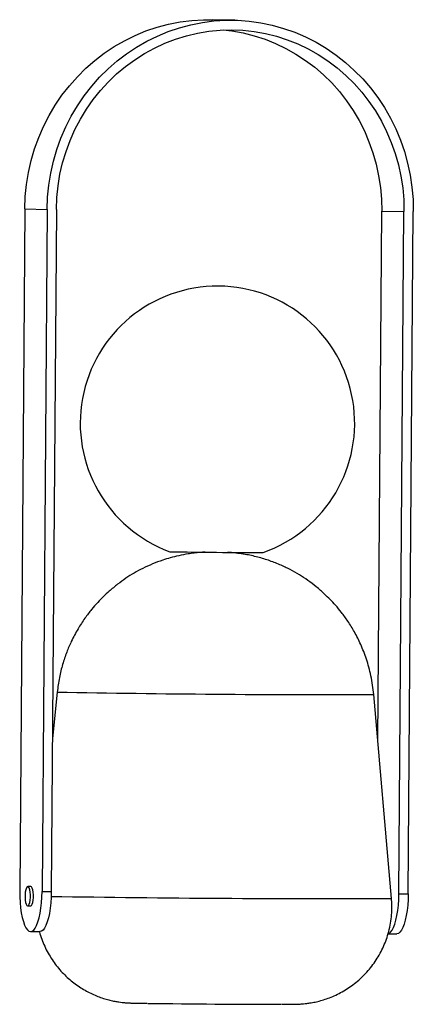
# Model space of a CAD drawing. Header units: millimetres. Extents: x -61 to 60, y -200 to 105.
import ezdxf

# ---------------------------------------------------------------- set-up
doc = ezdxf.new("R2010")
doc.units = ezdxf.units.MM

msp = doc.modelspace()

# ---------------------------------------------------------------- linework, layer by layer
at = {"color": 7, "linetype": 'Continuous', "lineweight": 25}
for p, q in [((5.2, 104.88), (-1.71, 105.04)), ((-59.81, 46.41), (-61.38, -165.09)), ((-59.81, 46.41), (-52.91, 46.24)), ((-52.91, 46.24), (-54.48, -165.25)), ((-50.03, 46.22), (-51.6, -165.27)), ((49.49, -118.58), (50.71, 45.73)), ((50.71, 45.73), (57.61, 45.57)), ((56.04, -165.92), (57.61, 45.57)), ((58.93, -165.94), (60.5, 45.55)), ((-49.77, -103.4), (-51.25, -117.84)), ((53.76, -167.42), (48.23, -104.13)), ((-57.93, -163.67), (-58.89, -163.66)), ((-54.48, -165.25), (-51.6, -165.27)), ((56.04, -165.92), (58.93, -165.94)), ((-58.92, -169.66), (-57.96, -169.67)), ((-58.01, -177.67), (-55.13, -177.69)), ((52.69, -178.34), (55.4, -178.36))]:
    msp.add_line(p, q, dxfattribs=at)
at = {"color": 7, "linetype": 'Continuous', "lineweight": 25, "flags": 128}
for points in [[(-59.81, 46.41), (-59.67, 50.18), (-59.29, 53.95), (-58.69, 57.68), (-57.85, 61.36), (-56.79, 64.98), (-55.51, 68.52), (-54.01, 71.97), (-52.3, 75.31), (-50.39, 78.53), (-48.29, 81.62), (-46, 84.57), (-43.54, 87.35), (-40.91, 89.97), (-38.12, 92.4), (-35.19, 94.65), (-32.13, 96.69), (-28.95, 98.53), (-25.66, 100.15), (-22.28, 101.55), (-18.82, 102.72), (-15.3, 103.66), (-11.73, 104.36), (-8.12, 104.82), (-4.49, 105.04), (-1.71, 105.04)], [(-52.91, 46.24), (-52.77, 50.02), (-52.39, 53.78), (-51.78, 57.51), (-50.95, 61.19), (-49.89, 64.81), (-48.6, 68.36), (-47.11, 71.8), (-45.4, 75.15), (-43.49, 78.37), (-41.39, 81.46), (-39.1, 84.4), (-36.64, 87.19), (-34.01, 89.8), (-31.22, 92.24), (-28.29, 94.48), (-25.23, 96.53), (-22.05, 98.36), (-18.76, 99.98), (-15.38, 101.38), (-11.92, 102.55), (-8.4, 103.49), (-4.83, 104.19), (-1.22, 104.65), (2.41, 104.88), (6.05, 104.85), (9.67, 104.59), (13.27, 104.08), (16.84, 103.34), (20.35, 102.36), (23.79, 101.15), (27.15, 99.71), (30.41, 98.04), (33.56, 96.17), (36.59, 94.09), (39.49, 91.81), (42.24, 89.34), (44.83, 86.69), (47.25, 83.88), (49.5, 80.91), (51.55, 77.79), (53.42, 74.55), (55.07, 71.18), (56.52, 67.72), (57.75, 64.16), (58.75, 60.53), (59.54, 56.84), (60.09, 53.1), (60.41, 49.33), (60.5, 45.55)], [(-50.03, 46.22), (-49.89, 49.89), (-49.51, 53.53), (-48.91, 57.14), (-48.09, 60.71), (-47.04, 64.21), (-45.77, 67.63), (-44.29, 70.96), (-42.61, 74.18), (-40.73, 77.28), (-38.65, 80.25), (-36.4, 83.06), (-33.97, 85.72), (-31.38, 88.21), (-28.64, 90.52), (-25.76, 92.64), (-22.76, 94.56), (-19.64, 96.26), (-16.42, 97.76), (-13.11, 99.03), (-9.74, 100.07), (-6.3, 100.88), (-2.82, 101.46), (0.69, 101.8), (4.21, 101.89), (7.73, 101.75), (11.23, 101.37), (14.7, 100.75), (18.12, 99.9), (21.49, 98.82), (24.77, 97.51), (27.97, 95.98), (31.06, 94.23), (34.04, 92.28), (36.89, 90.12), (39.59, 87.78), (42.14, 85.26), (44.53, 82.57), (46.74, 79.73), (48.77, 76.74), (50.61, 73.61), (52.25, 70.37), (53.68, 67.02), (54.89, 63.59), (55.89, 60.07), (56.66, 56.5), (57.21, 52.88), (57.53, 49.23), (57.61, 45.57)], [(1.67, 101.85), (4.33, 101.54), (7.8, 100.92), (11.22, 100.07), (14.58, 98.98), (17.87, 97.67), (21.07, 96.14), (24.16, 94.39), (27.14, 92.44), (29.98, 90.29), (32.69, 87.95), (35.24, 85.43), (37.63, 82.74), (39.84, 79.89), (41.87, 76.9), (43.71, 73.78), (45.34, 70.54), (46.77, 67.19), (47.99, 63.75), (48.98, 60.24), (49.76, 56.67), (50.3, 53.05), (50.62, 49.4), (50.71, 45.73)], [(-58.88, -163.66), (-59.12, -163.78), (-59.33, -164.13), (-59.52, -164.68), (-59.65, -165.4), (-59.72, -166.22), (-59.73, -167.07), (-59.67, -167.89), (-59.55, -168.61), (-59.37, -169.18), (-59.16, -169.54), (-58.93, -169.66), (-58.69, -169.55), (-58.48, -169.2), (-58.29, -168.64), (-58.16, -167.93), (-58.09, -167.11), (-58.08, -166.26), (-58.14, -165.43), (-58.26, -164.71), (-58.44, -164.15), (-58.65, -163.79), (-58.88, -163.66)], [(-57.96, -169.67), (-57.73, -169.55), (-57.51, -169.2), (-57.33, -168.65), (-57.2, -167.93), (-57.13, -167.12), (-57.12, -166.26), (-57.18, -165.44), (-57.3, -164.72), (-57.48, -164.16), (-57.69, -163.8), (-57.92, -163.67)], [(-61.38, -165.09), (-61.36, -166.87), (-61.27, -168.61), (-61.11, -170.29), (-60.89, -171.86), (-60.6, -173.29), (-60.26, -174.56), (-59.88, -175.64), (-59.45, -176.5), (-58.99, -177.14), (-58.52, -177.53), (-58.03, -177.67)], [(-58.03, -177.67), (-57.53, -177.55), (-57.05, -177.19), (-56.58, -176.57), (-56.14, -175.73), (-55.74, -174.67), (-55.39, -173.42), (-55.08, -172), (-54.83, -170.44), (-54.65, -168.77), (-54.53, -167.03), (-54.48, -165.25)], [(-51.6, -165.27), (-51.65, -167.05), (-51.76, -168.79), (-51.95, -170.45), (-52.2, -172.01), (-52.5, -173.43), (-52.86, -174.69), (-53.26, -175.75), (-53.7, -176.59), (-54.17, -177.2), (-54.65, -177.57), (-55.14, -177.69)], [(52.72, -178.32), (52.99, -178.22), (53.48, -177.86), (53.94, -177.24), (54.38, -176.4), (54.78, -175.34), (55.14, -174.09), (55.45, -172.67), (55.69, -171.11), (55.88, -169.44), (56, -167.7), (56.04, -165.92)], [(58.93, -165.94), (58.88, -167.72), (58.76, -169.46), (58.58, -171.12), (58.33, -172.68), (58.02, -174.1), (57.67, -175.36), (57.26, -176.42), (56.83, -177.26), (56.36, -177.87), (55.88, -178.24), (55.38, -178.36)]]:
    msp.add_lwpolyline(points, dxfattribs=at)
at = {"color": 7, "linetype": 'Continuous', "lineweight": 25}
for centre, radius, start, end in [((-0.15, -20.05), 42.5, 289.5215, 249.6281), ((8.63, 1162.88), 1223, 268.89555, 270.25407), ((27.19, 3684.42), 3884.64, 269.27933, 269.88939)]:
    msp.add_arc(centre, radius, start, end, dxfattribs=at)
at = {"color": 8, "linetype": 'Continuous', "lineweight": 25}
for centre, radius, start, end in [((29.32, 3951.58), 4055.75, 268.88257, 270.26706), ((36.75, 5377.91), 5545.36, 269.08672, 270.17569)]:
    msp.add_arc(centre, radius, start, end, dxfattribs=at)
at = {"color": 7, "linetype": 'Continuous', "lineweight": 25}
for points, knots in [([(-3.99, -60.04), (-4, -60.04), (-4.49, -60.06), (-5.63, -60.14), (-7.37, -60.3), (-9.6, -60.62), (-12.05, -61.08), (-14.67, -61.75), (-17.4, -62.59), (-20.23, -63.64), (-23.21, -65), (-25.98, -66.5), (-28.53, -68.11), (-31.13, -69.99), (-33.45, -71.92), (-35.49, -73.81), (-37.32, -75.67), (-39.26, -77.89), (-41.33, -80.61), (-43.47, -83.91), (-45.34, -87.46), (-46.92, -91.15), (-48.17, -94.9), (-49.2, -99.01), (-49.57, -101.91), (-49.77, -103.4)], [0, 0, 0, 0, 0.000405, 0.021751, 0.049828, 0.07686, 0.120311, 0.159416, 0.194654, 0.244397, 0.29155, 0.336647, 0.381334, 0.428112, 0.477608, 0.51244, 0.54918, 0.591678, 0.641436, 0.698486, 0.762846, 0.815934, 0.873152, 0.934505, 1, 1, 1, 1]), ([(48.23, -104.13), (47.99, -102.19), (47.54, -98.48), (46.1, -93.3), (44.35, -88.76), (42.38, -84.85), (40.35, -81.55), (38.37, -78.81), (36.51, -76.57), (34.76, -74.69), (32.78, -72.76), (30.49, -70.76), (27.88, -68.77), (25.22, -67.01), (22.32, -65.37), (19.11, -63.85), (15.6, -62.5), (11.86, -61.4), (8.83, -60.77), (6.65, -60.44), (5.26, -60.27), (4.07, -60.15), (3.29, -60.11), (3, -60.09)], [0, 0, 0, 0, 0.0847452, 0.1623421, 0.2327982, 0.2961215, 0.352322, 0.4014131, 0.4434161, 0.4794019, 0.5137365, 0.5633908, 0.6112782, 0.6578116, 0.7059145, 0.757243, 0.8120587, 0.8690908, 0.9266771, 0.9459844, 0.9654446, 0.9866904, 1, 1, 1, 1]), ([(19.85, -200.21), (19.96, -200.21), (20.52, -200.21), (21.38, -200.21), (22.42, -200.21), (23.24, -200.2), (23.84, -200.19), (24.33, -200.18), (24.75, -200.17), (25.22, -200.15), (25.81, -200.11), (26.57, -200.05), (27.6, -199.94), (28.94, -199.74), (30.54, -199.42), (32.3, -198.96), (34.15, -198.35), (36.08, -197.57), (38.03, -196.61), (39.97, -195.47), (41.85, -194.17), (43.65, -192.7), (45.35, -191.09), (46.93, -189.33), (48.38, -187.45), (49.67, -185.46), (50.81, -183.36), (51.78, -181.17), (52.6, -178.83), (53.25, -176.35), (53.68, -173.76), (53.88, -171.18), (53.9, -169.06), (53.77, -167.82), (53.73, -167.42)], [0, 0, 0, 0, 0.009125, 0.047966, 0.087595, 0.129079, 0.162929, 0.181148, 0.194369, 0.206205, 0.217828, 0.230698, 0.247271, 0.2699, 0.297734, 0.327147, 0.358903, 0.392898, 0.42848, 0.465121, 0.502466, 0.54029, 0.578448, 0.616846, 0.655421, 0.694128, 0.732936, 0.771822, 0.810769, 0.854117, 0.896885, 0.938971, 0.980429, 1, 1, 1, 1]), ([(-55.31, -177.69), (-55.3, -177.7), (-55.12, -178.5), (-54.58, -180.03), (-53.69, -182.24), (-52.62, -184.34), (-51.41, -186.32), (-50.08, -188.18), (-48.63, -189.91), (-47.09, -191.49), (-45.46, -192.93), (-43.78, -194.22), (-42.05, -195.37), (-40.29, -196.37), (-38.53, -197.22), (-36.79, -197.93), (-35.09, -198.5), (-33.48, -198.95), (-32.01, -199.27), (-30.75, -199.48), (-29.75, -199.61), (-28.99, -199.69), (-28.4, -199.74), (-27.93, -199.77), (-27.53, -199.79), (-27.15, -199.81), (-26.71, -199.82), (-26.1, -199.84), (-25.28, -199.86), (-24.19, -199.88), (-23.09, -199.89), (-22.24, -199.9), (-21.88, -199.91)], [0, 0, 0, 0, 0.000821, 0.047454, 0.093455, 0.138823, 0.183543, 0.227595, 0.270948, 0.313562, 0.355382, 0.39634, 0.436348, 0.475293, 0.513031, 0.549366, 0.584025, 0.61657, 0.646188, 0.671388, 0.691022, 0.706216, 0.719065, 0.731484, 0.745056, 0.761458, 0.783735, 0.81883, 0.871483, 0.917108, 0.965405, 1, 1, 1, 1])]:
    msp.add_open_spline(points, degree=3, knots=knots, dxfattribs=at)

doc.saveas('drawing.dxf')
